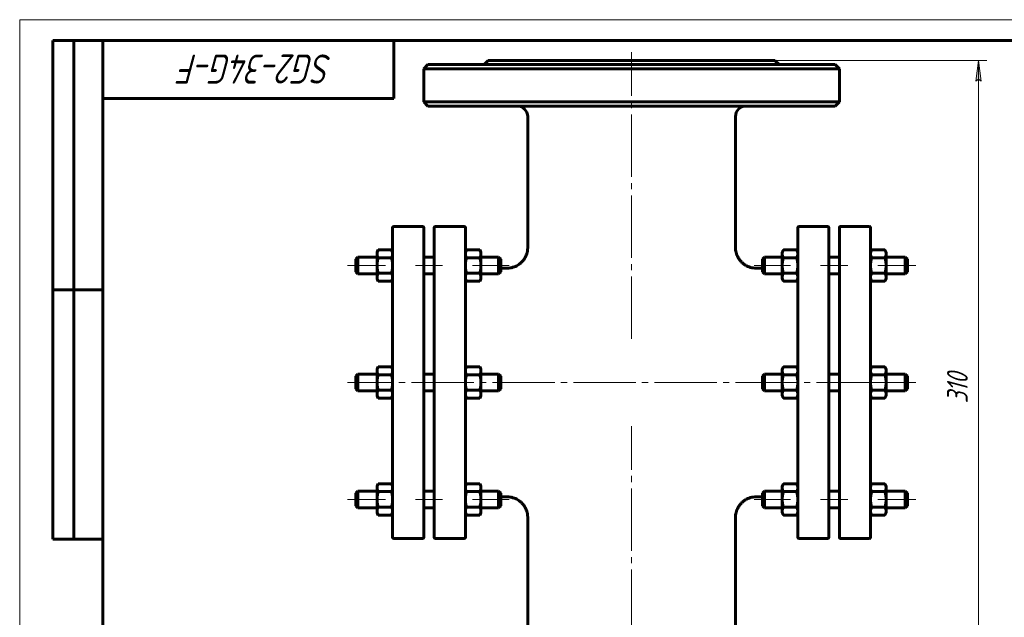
# Model space of a CAD drawing. Header units: millimetres. Extents: x 0 to 420, y -3 to 297.
# Tile 4 of 5: x 0 to 237, y 153 to 297. Entities that reach past the tile are written whole.
import ezdxf

# ---------------------------------------------------------------- set-up
doc = ezdxf.new("R2010")
doc.units = ezdxf.units.MM
for name, pattern in [('K5LT_AXLED', [19.5, 15, -1.5, 1.5, -1.5]), ('K5LT_BASIC', [0]), ('K5LT_THIN', [0])]:
    doc.linetypes.add(name, pattern=pattern)
doc.layers.add('Системный слой', color=7, linetype='Continuous')
doc.layers.add('Системный слой (1)', color=7, linetype='Continuous', true_color=0x6c6c6c)
doc.styles.add('KDIMTEXTSTYLE', font='GOST_AU.SHX', dxfattribs={"width": 0.96, "oblique": 15, "height": 5})
doc.styles.add('KTEXTSTYLE', font='GOST_AU.SHX', dxfattribs={"width": 0.96, "height": 5})
doc.dimstyles.new('KDIMSTYLE (0.50)', dxfattribs={"dimtxt": 5, "dimasz": 1, "dimexe": 2, "dimexo": 0, "dimgap": 1, "dimtad": 1, "dimlfac": 2, "dimtxsty": 'KDIMTEXTSTYLE', "dimsah": 1, "dimcen": 0, "dimdle": 1, "dimadec": 0, "dimazin": 0, "dimtfac": 0.667, "dimtmove": 0, "dimatfit": 3, "dimfxl": 1, "dimtvp": 1, "dimtolj": 1, "dimtzin": 0, "dimarcsym": 0})

# ---------------------------------------------------------------- blocks, each defined once
blk = doc.blocks.new('U0')
at = {"layer": 'Системный слой (1)', "linetype": 'K5LT_BASIC', "lineweight": 60}
for p, q in [((115.75, 182.2), (117.25, 182.2)), ((177.25, 182.2), (178.75, 182.2))]:
    blk.add_line(p, q, dxfattribs=at)
blk = doc.blocks.new('U1')
at = {"layer": 'Системный слой (1)', "linetype": 'K5LT_BASIC', "lineweight": 60}
for p, q in [((115.75, 237.2), (117.25, 237.2)), ((177.25, 237.2), (178.75, 237.2))]:
    blk.add_line(p, q, dxfattribs=at)
blk = doc.blocks.new('D0')
at = {"layer": 'Системный слой (1)'}
for points in [[(231.4, 282.2), (230.75, 287.2), (230.09, 282.2), (230.75, 282.7)], [(230.75, 132.2), (231.4, 137.2), (230.75, 136.7), (230.09, 137.2)]]:
    blk.add_hatch(color=256, dxfattribs=at).paths.add_polyline_path(points)
at = {"layer": 'Системный слой (1)', "linetype": 'K5LT_THIN', "lineweight": 18}
for p, q in [((147.25, 287.2), (232.75, 287.2)), ((230.09, 282.2), (230.75, 287.2)), ((230.75, 287.2), (231.4, 282.2)), ((230.75, 282.7), (230.09, 282.2)), ((231.4, 282.2), (230.75, 282.7)), ((230.75, 132.2), (230.09, 137.2)), ((230.09, 137.2), (230.75, 136.7)), ((230.75, 136.7), (231.4, 137.2)), ((231.4, 137.2), (230.75, 132.2)), ((147.25, 132.2), (232.75, 132.2))]:
    blk.add_line(p, q, dxfattribs=at)
blk.add_wipeout([(229.75, 204.69), (222.36, 204.69), (222.36, 214.31), (229.75, 214.31)]).dxf.layer = 'Системный слой (1)'
blk.add_line((230.75, 287.2), (230.75, 132.2), dxfattribs=at)
at = {"layer": 'Системный слой (1)', "insert": (223.16, 204.69), "char_height": 5, "attachment_point": 1, "rotation": 90, "style": 'KTEXTSTYLE'}
blk.add_mtext('\\H5.0;\\W1.000;\\Q15;\\Q15;\\W0.960;310', dxfattribs=at)
blk = doc.blocks.new('KDIMARROW_01')
at = {"layer": 'Системный слой'}
blk.add_hatch(color=0, dxfattribs=at).paths.add_polyline_path([(-5, -0.66), (0, 0), (-5, 0.66), (-4.5, 0)])
at = {"layer": 'Системный слой', "color": 0, "linetype": 'K5LT_THIN', "lineweight": 18}
for p, q in [((-4.5, 0), (-5, 0.66)), ((-5, 0.66), (0, 0)), ((0, 0), (-5, -0.66)), ((-5, -0.66), (-4.5, 0))]:
    blk.add_line(p, q, dxfattribs=at)
at = {"layer": 'Системный слой (1)', "color": 0, "linetype": 'K5LT_THIN', "lineweight": 18}
blk.add_line((327.87, 209.7), (327.37, 209.7), dxfattribs=at)
blk = doc.blocks.new('U65')
at = {"linetype": 'K5LT_THIN', "lineweight": 18}
for p, q in [((0, 0), (0, 297)), ((0, 297), (420, 297))]:
    blk.add_line(p, q, dxfattribs=at)
at = {"linetype": 'K5LT_BASIC', "lineweight": 60}
for p, q in [((8, 172), (8, 292)), ((20, 292), (8, 292)), ((13, 172), (13, 292)), ((20, 5), (20, 292)), ((20, 292), (415, 292)), ((90, 292), (90, 278)), ((90, 278), (20, 278)), ((20, 232), (8, 232)), ((20, 172), (8, 172))]:
    blk.add_line(p, q, dxfattribs=at)
at = {"insert": (75.26, 281.64), "char_height": 7, "attachment_point": 1, "rotation": 180, "style": 'KTEXTSTYLE'}
blk.add_mtext('\\H5.0;\\W1.000;\\Q15;\\Q15;\\W0.960;\\H7.00;SG2-34G-F', dxfattribs=at)

msp = doc.modelspace()

# ---------------------------------------------------------------- linework, layer by layer
at = {"layer": 'Системный слой (1)', "linetype": 'K5LT_BASIC', "lineweight": 60}
for p, q in [((112.7515, 287.2041), (111.7515, 286.2041)), ((112.7515, 287.2041), (181.7515, 287.2041)), ((181.7515, 287.2041), (182.7515, 286.2041)), ((98.2515, 286.2041), (97.2515, 285.2041)), ((97.2515, 277.2041), (97.2515, 285.2041)), ((97.2515, 285.2041), (197.2515, 285.2041)), ((98.2515, 286.2041), (196.2515, 286.2041)), ((196.2515, 286.2041), (197.2515, 285.2041)), ((197.2515, 277.2041), (197.2515, 285.2041)), ((98.2515, 276.2041), (97.2515, 277.2041)), ((197.2515, 277.2041), (97.2515, 277.2041)), ((98.2515, 276.2041), (196.2515, 276.2041)), ((196.2515, 276.2041), (197.2515, 277.2041)), ((122.2523, 242.2031), (122.2515, 273.7041)), ((172.2506, 242.2031), (172.2515, 273.7041)), ((89.7515, 172.4541), (89.7515, 246.9541)), ((90.0015, 247.2041), (97.0015, 247.2041)), ((97.2515, 246.9541), (97.2515, 172.4541)), ((99.7515, 172.4541), (99.7515, 246.9541)), ((107.0015, 247.2041), (100.0015, 247.2041)), ((107.2515, 246.9541), (107.2515, 172.4541)), ((187.2515, 246.9541), (187.2515, 172.4541)), ((194.5015, 247.2041), (187.5015, 247.2041)), ((194.7515, 172.4541), (194.7515, 246.9541)), ((197.2515, 246.9541), (197.2515, 172.4541)), ((197.5015, 247.2041), (204.5015, 247.2041)), ((204.7515, 172.4541), (204.7515, 246.9541)), ((80.8765, 239.3499), (81.3765, 239.8499)), ((80.8765, 236.3499), (80.8765, 239.3499)), ((81.3765, 239.8499), (81.3765, 235.8499)), ((81.3765, 239.8499), (86.0015, 239.8499)), ((86.0015, 241.0999), (86.2917, 241.6027)), ((86.0015, 240.6645), (86.0015, 241.0999)), ((86.0015, 237.8499), (86.0015, 240.6645)), ((86.2917, 241.6027), (89.4612, 241.6027)), ((86.2917, 239.7263), (89.4612, 239.7263)), ((89.7515, 241.0999), (89.4612, 241.6027)), ((97.2515, 239.8499), (99.7515, 239.8499)), ((107.2515, 241.0999), (107.5417, 241.6027)), ((107.5417, 241.6027), (110.7112, 241.6027)), ((107.5417, 239.7263), (110.7112, 239.7263)), ((111.0015, 241.0999), (110.7112, 241.6027)), ((111.0015, 241.0999), (111.0015, 240.6645)), ((111.0015, 240.6645), (111.0015, 237.8499)), ((111.0015, 239.8499), (115.2515, 239.8499)), ((115.7515, 239.3499), (115.2515, 239.8499)), ((115.2515, 235.8499), (115.2515, 239.8499)), ((115.7515, 239.3499), (115.7515, 236.3499)), ((178.7515, 239.3499), (179.2515, 239.8499)), ((178.7515, 239.3499), (178.7515, 236.3499)), ((179.2515, 235.8499), (179.2515, 239.8499)), ((179.2515, 239.8499), (183.5015, 239.8499)), ((183.5015, 241.0999), (183.7917, 241.6027)), ((183.5015, 240.6645), (183.5015, 241.0999)), ((183.5015, 237.8499), (183.5015, 240.6645)), ((183.7917, 241.6027), (186.9612, 241.6027)), ((183.7917, 239.7263), (186.9612, 239.7263)), ((187.2515, 241.0999), (186.9612, 241.6027)), ((194.7515, 239.8499), (197.2515, 239.8499)), ((204.7515, 241.0999), (205.0417, 241.6027)), ((205.0417, 241.6027), (208.2112, 241.6027)), ((205.0417, 239.7263), (208.2112, 239.7263)), ((208.5015, 241.0999), (208.2112, 241.6027)), ((208.5015, 241.0999), (208.5015, 240.6645)), ((208.5015, 240.6645), (208.5015, 237.8499)), ((208.5015, 239.8499), (213.1265, 239.8499)), ((213.1265, 239.8499), (213.1265, 235.8499)), ((213.6265, 239.3499), (213.1265, 239.8499)), ((213.6265, 236.3499), (213.6265, 239.3499)), ((86.0015, 235.0353), (86.0015, 237.8499)), ((111.0015, 237.8499), (111.0015, 235.0353)), ((117.2524, 237.2033), (117.2525, 237.2032)), ((177.2505, 237.2033), (177.2505, 237.2032)), ((183.5015, 235.0353), (183.5015, 237.8499)), ((208.5015, 237.8499), (208.5015, 235.0353)), ((80.8765, 236.3499), (81.3765, 235.8499)), ((81.3765, 235.8499), (86.0015, 235.8499)), ((86.0015, 234.5999), (86.0015, 235.0353)), ((86.0015, 234.5999), (86.2917, 234.0971)), ((86.2917, 235.9735), (89.4612, 235.9735)), ((89.7515, 234.5999), (89.4612, 234.0971)), ((97.2515, 235.8499), (99.7515, 235.8499)), ((107.2515, 234.5999), (107.5417, 234.0971)), ((107.5417, 235.9735), (110.7112, 235.9735)), ((111.0015, 234.5999), (110.7112, 234.0971)), ((111.0015, 235.8499), (115.2515, 235.8499)), ((111.0015, 235.0353), (111.0015, 234.5999)), ((115.7515, 236.3499), (115.2515, 235.8499)), ((178.7515, 236.3499), (179.2515, 235.8499)), ((179.2515, 235.8499), (183.5015, 235.8499)), ((183.5015, 234.5999), (183.5015, 235.0353)), ((183.5015, 234.5999), (183.7917, 234.0971)), ((183.7917, 235.9735), (186.9612, 235.9735)), ((187.2515, 234.5999), (186.9612, 234.0971)), ((194.7515, 235.8499), (197.2515, 235.8499)), ((204.7515, 234.5999), (205.0417, 234.0971)), ((205.0417, 235.9735), (208.2112, 235.9735)), ((208.5015, 234.5999), (208.2112, 234.0971)), ((208.5015, 235.8499), (213.1265, 235.8499)), ((208.5015, 235.0353), (208.5015, 234.5999)), ((213.6265, 236.3499), (213.1265, 235.8499)), ((86.2917, 234.0971), (89.4612, 234.0971)), ((107.5417, 234.0971), (110.7112, 234.0971)), ((183.7917, 234.0971), (186.9612, 234.0971)), ((205.0417, 234.0971), (208.2112, 234.0971)), ((86.0015, 212.9541), (86.2917, 213.4568)), ((86.2917, 213.4568), (89.4612, 213.4568)), ((89.7515, 212.9541), (89.4612, 213.4568)), ((107.2515, 212.9541), (107.5417, 213.4568)), ((107.5417, 213.4568), (110.7112, 213.4568)), ((111.0015, 212.9541), (110.7112, 213.4568)), ((183.5015, 212.9541), (183.7917, 213.4568)), ((183.7917, 213.4568), (186.9612, 213.4568)), ((187.2515, 212.9541), (186.9612, 213.4568)), ((204.7515, 212.9541), (205.0417, 213.4568)), ((205.0417, 213.4568), (208.2112, 213.4568)), ((208.5015, 212.9541), (208.2112, 213.4568)), ((80.8765, 211.2041), (81.3765, 211.7041)), ((80.8765, 208.2041), (80.8765, 211.2041)), ((81.3765, 211.7041), (81.3765, 207.7041)), ((81.3765, 211.7041), (86.0015, 211.7041)), ((86.0015, 212.5187), (86.0015, 212.9541)), ((86.0015, 209.7041), (86.0015, 212.5187)), ((86.2917, 211.5805), (89.4612, 211.5805)), ((97.2515, 211.7041), (99.7515, 211.7041)), ((107.5417, 211.5805), (110.7112, 211.5805)), ((111.0015, 212.9541), (111.0015, 212.5187)), ((111.0015, 212.5187), (111.0015, 209.7041)), ((111.0015, 211.7041), (115.2515, 211.7041)), ((115.2515, 207.7041), (115.2515, 211.7041)), ((115.7515, 211.2041), (115.2515, 211.7041)), ((115.7515, 211.2041), (115.7515, 208.2041)), ((178.7515, 211.2041), (179.2515, 211.7041)), ((178.7515, 211.2041), (178.7515, 208.2041)), ((179.2515, 207.7041), (179.2515, 211.7041)), ((179.2515, 211.7041), (183.5015, 211.7041)), ((183.5015, 212.5187), (183.5015, 212.9541)), ((183.5015, 209.7041), (183.5015, 212.5187)), ((183.7917, 211.5805), (186.9612, 211.5805)), ((194.7515, 211.7041), (197.2515, 211.7041)), ((205.0417, 211.5805), (208.2112, 211.5805)), ((208.5015, 212.9541), (208.5015, 212.5187)), ((208.5015, 212.5187), (208.5015, 209.7041)), ((208.5015, 211.7041), (213.1265, 211.7041)), ((213.6265, 211.2041), (213.1265, 211.7041)), ((213.1265, 211.7041), (213.1265, 207.7041)), ((213.6265, 208.2041), (213.6265, 211.2041)), ((86.0015, 206.8895), (86.0015, 209.7041)), ((111.0015, 209.7041), (111.0015, 206.8895)), ((183.5015, 206.8895), (183.5015, 209.7041)), ((208.5015, 209.7041), (208.5015, 206.8895)), ((80.8765, 208.2041), (81.3765, 207.7041)), ((81.3765, 207.7041), (86.0015, 207.7041)), ((86.0015, 206.4541), (86.0015, 206.8895)), ((86.0015, 206.4541), (86.2917, 205.9513)), ((86.2917, 207.8277), (89.4612, 207.8277)), ((89.7515, 206.4541), (89.4612, 205.9513)), ((97.2515, 207.7041), (99.7515, 207.7041)), ((107.2515, 206.4541), (107.5417, 205.9513)), ((107.5417, 207.8277), (110.7112, 207.8277)), ((111.0015, 206.4541), (110.7112, 205.9513)), ((111.0015, 207.7041), (115.2515, 207.7041)), ((111.0015, 206.8895), (111.0015, 206.4541)), ((115.7515, 208.2041), (115.2515, 207.7041)), ((178.7515, 208.2041), (179.2515, 207.7041)), ((179.2515, 207.7041), (183.5015, 207.7041)), ((183.5015, 206.4541), (183.5015, 206.8895)), ((183.5015, 206.4541), (183.7917, 205.9513)), ((183.7917, 207.8277), (186.9612, 207.8277)), ((187.2515, 206.4541), (186.9612, 205.9513)), ((194.7515, 207.7041), (197.2515, 207.7041)), ((204.7515, 206.4541), (205.0417, 205.9513)), ((205.0417, 207.8277), (208.2112, 207.8277)), ((208.5015, 206.4541), (208.2112, 205.9513)), ((208.5015, 207.7041), (213.1265, 207.7041)), ((208.5015, 206.8895), (208.5015, 206.4541)), ((213.6265, 208.2041), (213.1265, 207.7041)), ((86.2917, 205.9513), (89.4612, 205.9513)), ((107.5417, 205.9513), (110.7112, 205.9513)), ((183.7917, 205.9513), (186.9612, 205.9513)), ((205.0417, 205.9513), (208.2112, 205.9513)), ((86.0015, 184.8082), (86.2917, 185.311)), ((86.2917, 185.311), (89.4612, 185.311)), ((89.7515, 184.8082), (89.4612, 185.311)), ((107.2515, 184.8082), (107.5417, 185.311)), ((107.5417, 185.311), (110.7112, 185.311)), ((111.0015, 184.8082), (110.7112, 185.311)), ((183.5015, 184.8082), (183.7917, 185.311)), ((183.7917, 185.311), (186.9612, 185.311)), ((187.2515, 184.8082), (186.9612, 185.311)), ((204.7515, 184.8082), (205.0417, 185.311)), ((205.0417, 185.311), (208.2112, 185.311)), ((208.5015, 184.8082), (208.2112, 185.311)), ((80.8765, 183.0582), (81.3765, 183.5582)), ((80.8765, 180.0582), (80.8765, 183.0582)), ((81.3765, 183.5582), (86.0015, 183.5582)), ((81.3765, 183.5582), (81.3765, 179.5582)), ((86.0015, 184.3728), (86.0015, 184.8082)), ((86.0015, 181.5582), (86.0015, 184.3728)), ((86.2917, 183.4346), (89.4612, 183.4346)), ((97.2515, 183.5582), (99.7515, 183.5582)), ((107.5417, 183.4346), (110.7112, 183.4346)), ((111.0015, 184.8082), (111.0015, 184.3728)), ((111.0015, 184.3728), (111.0015, 181.5582)), ((111.0015, 183.5582), (115.2515, 183.5582)), ((115.7515, 183.0582), (115.2515, 183.5582)), ((115.2515, 179.5582), (115.2515, 183.5582)), ((115.7515, 183.0582), (115.7515, 180.0582)), ((178.7515, 183.0582), (179.2515, 183.5582)), ((178.7515, 183.0582), (178.7515, 180.0582)), ((179.2515, 183.5582), (183.5015, 183.5582)), ((179.2515, 179.5582), (179.2515, 183.5582)), ((183.5015, 184.3728), (183.5015, 184.8082)), ((183.5015, 181.5582), (183.5015, 184.3728)), ((183.7917, 183.4346), (186.9612, 183.4346)), ((194.7515, 183.5582), (197.2515, 183.5582)), ((205.0417, 183.4346), (208.2112, 183.4346)), ((208.5015, 184.8082), (208.5015, 184.3728)), ((208.5015, 184.3728), (208.5015, 181.5582)), ((208.5015, 183.5582), (213.1265, 183.5582)), ((213.1265, 183.5582), (213.1265, 179.5582)), ((213.6265, 183.0582), (213.1265, 183.5582)), ((213.6265, 180.0582), (213.6265, 183.0582)), ((86.0015, 178.7437), (86.0015, 181.5582)), ((111.0015, 181.5582), (111.0015, 178.7437)), ((183.5015, 178.7437), (183.5015, 181.5582)), ((208.5015, 181.5582), (208.5015, 178.7437)), ((80.8765, 180.0582), (81.3765, 179.5582)), ((81.3765, 179.5582), (86.0015, 179.5582)), ((86.0015, 178.3082), (86.0015, 178.7437)), ((86.0015, 178.3082), (86.2917, 177.8055)), ((86.2917, 179.6819), (89.4612, 179.6819)), ((86.2917, 177.8055), (89.4612, 177.8055)), ((89.7515, 178.3082), (89.4612, 177.8055)), ((97.2515, 179.5582), (99.7515, 179.5582)), ((107.2515, 178.3082), (107.5417, 177.8055)), ((107.5417, 179.6819), (110.7112, 179.6819)), ((107.5417, 177.8055), (110.7112, 177.8055)), ((111.0015, 178.3082), (110.7112, 177.8055)), ((111.0015, 179.5582), (115.2515, 179.5582)), ((111.0015, 178.7437), (111.0015, 178.3082)), ((115.7515, 180.0582), (115.2515, 179.5582)), ((178.7515, 180.0582), (179.2515, 179.5582)), ((179.2515, 179.5582), (183.5015, 179.5582)), ((183.5015, 178.3082), (183.5015, 178.7437)), ((183.5015, 178.3082), (183.7917, 177.8055)), ((183.7917, 179.6819), (186.9612, 179.6819)), ((183.7917, 177.8055), (186.9612, 177.8055)), ((187.2515, 178.3082), (186.9612, 177.8055)), ((194.7515, 179.5582), (197.2515, 179.5582)), ((204.7515, 178.3082), (205.0417, 177.8055)), ((205.0417, 179.6819), (208.2112, 179.6819)), ((205.0417, 177.8055), (208.2112, 177.8055)), ((208.5015, 178.3082), (208.2112, 177.8055)), ((208.5015, 179.5582), (213.1265, 179.5582)), ((208.5015, 178.7437), (208.5015, 178.3082)), ((213.6265, 180.0582), (213.1265, 179.5582)), ((122.2508, 177.2034), (122.2508, 177.2034)), ((122.2515, 145.7041), (122.2515, 177.2034)), ((172.2515, 145.7041), (172.2521, 177.2034)), ((172.2521, 177.2034), (172.2521, 177.2034)), ((90.0015, 172.2041), (97.0015, 172.2041)), ((107.0015, 172.2041), (100.0015, 172.2041)), ((194.5015, 172.2041), (187.5015, 172.2041)), ((197.5015, 172.2041), (204.5015, 172.2041))]:
    msp.add_line(p, q, dxfattribs=at)
at = {"layer": 'Системный слой (1)', "linetype": 'K5LT_AXLED', "lineweight": 18}
for p, q in [((88.0015, 237.8499), (78.8765, 237.8499)), ((101.7515, 237.8499), (95.2515, 237.8499)), ((117.7515, 237.8499), (109.0015, 237.8499)), ((88.0015, 209.7041), (78.8765, 209.7041)), ((88.0015, 181.5582), (78.8765, 181.5582)), ((101.7515, 181.5582), (95.2515, 181.5582)), ((117.7515, 181.5582), (109.0015, 181.5582))]:
    msp.add_line(p, q, dxfattribs=at)
at = {"layer": 'Системный слой (1)', "linetype": 'K5LT_BASIC', "lineweight": 60}
for centre, radius, start, end in [((119.7515, 273.7041), 2.5, 0, 90), ((174.7515, 273.7041), 2.5, 90, 180), ((90.0015, 246.9541), 0.25, 90, 180), ((97.0015, 246.9541), 0.25, 0, 90), ((100.0015, 246.9541), 0.25, 90, 180), ((107.0015, 246.9541), 0.25, 0, 90), ((187.5015, 246.9541), 0.25, 90, 180), ((194.5015, 246.9541), 0.25, 0, 90), ((197.5015, 246.9541), 0.25, 90, 180), ((204.5015, 246.9541), 0.25, 0, 90), ((90.0015, 172.4541), 0.25, 180, 270), ((97.0015, 172.4541), 0.25, 270, 0), ((100.0015, 172.4541), 0.25, 180, 270), ((107.0015, 172.4541), 0.25, 270, 0), ((187.5015, 172.4541), 0.25, 180, 270), ((194.5015, 172.4541), 0.25, 270, 0), ((197.5015, 172.4541), 0.25, 180, 270), ((204.5015, 172.4541), 0.25, 270, 0)]:
    msp.add_arc(centre, radius, start, end, dxfattribs=at)
for points, knots in [([(122.2523, 242.2031), (122.2523, 242.2023), (122.2523, 242.2013), (122.2523, 242.1992), (122.2523, 242.1978), (122.2523, 242.194), (122.2523, 242.1915), (122.2522, 242.1842), (122.2522, 242.1794), (122.2521, 242.165), (122.252, 242.1556), (122.2517, 242.1273), (122.2514, 242.1085), (122.2501, 242.0524), (122.2488, 242.0151), (122.2437, 241.9041), (122.2386, 241.8303), (122.2186, 241.6109), (122.1989, 241.4656), (122.1341, 241.1064), (122.0812, 240.8939), (121.9484, 240.4776), (121.8684, 240.2738), (121.6836, 239.8813), (121.5791, 239.6924), (121.3507, 239.3357), (121.2275, 239.1673), (120.9547, 238.8389), (120.8041, 238.6798), (120.486, 238.3856), (120.3187, 238.2501), (119.9725, 238.0055), (119.794, 237.8957), (119.4122, 237.6924), (119.2081, 237.6005), (118.7876, 237.4434), (118.5711, 237.3784), (118.1333, 237.2784), (117.9121, 237.2431), (117.5443, 237.2099), (117.3984, 237.2032), (117.2524, 237.2033)], [0, 0, 0, 0, 0.00668351, 0.00668351, 0.01737713, 0.01737713, 0.03742768, 0.03742768, 0.07619205, 0.07619205, 0.15238411, 0.15238411, 0.30343151, 0.30343151, 0.60285291, 0.60285291, 1.19634892, 1.19634892, 2.37264735, 2.37264735, 4.12582652, 4.12582652, 5.87888331, 5.87888331, 7.60671123, 7.60671123, 9.27772249, 9.27772249, 11.03168767, 11.03168767, 12.75477335, 12.75477335, 14.43299318, 14.43299318, 16.22529494, 16.22529494, 18.03500101, 18.03500101, 19.82803108, 19.82803108, 20.99966584, 20.99966584, 20.99966584, 20.99966584]), ([(172.2506, 242.2031), (172.2506, 242.2018), (172.2506, 242.1998), (172.2506, 242.1965), (172.2507, 242.1945), (172.2507, 242.1888), (172.2507, 242.1852), (172.2507, 242.1745), (172.2508, 242.1675), (172.251, 242.1469), (172.2511, 242.1333), (172.2518, 242.093), (172.2525, 242.0664), (172.2551, 241.9879), (172.2577, 241.936), (172.2676, 241.7832), (172.2773, 241.6824), (172.3148, 241.3865), (172.3511, 241.1923), (172.4516, 240.7885), (172.5183, 240.5795), (172.6776, 240.1743), (172.77, 239.9778), (172.9795, 239.599), (173.0964, 239.4166), (173.3543, 239.0658), (173.4957, 238.8976), (173.7976, 238.5829), (173.958, 238.4361), (174.2925, 238.1688), (174.466, 238.0477), (174.8314, 237.8257), (175.0236, 237.7254), (175.4271, 237.5464), (175.6388, 237.4688), (176.0706, 237.3423), (176.2908, 237.2933), (176.7571, 237.2223), (177.0037, 237.2032), (177.2505, 237.2033)], [0, 0, 0, 0, 0.01069362, 0.01069362, 0.02673404, 0.02673404, 0.05614148, 0.05614148, 0.11228296, 0.11228296, 0.22189252, 0.22189252, 0.43576483, 0.43576483, 0.85281587, 0.85281587, 1.66553091, 1.66553091, 3.24818725, 3.24818725, 5.00439631, 5.00439631, 6.74243533, 6.74243533, 8.4772216, 8.4772216, 10.23608458, 10.23608458, 11.97669436, 11.97669436, 13.67139447, 13.67139447, 15.40722937, 15.40722937, 17.21287852, 17.21287852, 19.01767576, 19.01767576, 20.99832914, 20.99832914, 20.99832914, 20.99832914]), ([(122.2508, 177.2034), (122.2508, 177.2042), (122.2508, 177.2052), (122.2508, 177.2073), (122.2508, 177.2087), (122.2508, 177.2125), (122.2508, 177.215), (122.2507, 177.2223), (122.2507, 177.2272), (122.2506, 177.2415), (122.2506, 177.251), (122.2502, 177.2793), (122.2499, 177.2981), (122.2486, 177.3542), (122.2473, 177.3914), (122.2423, 177.5025), (122.2372, 177.5763), (122.2174, 177.7958), (122.1977, 177.9412), (122.1331, 178.2998), (122.0805, 178.5117), (121.9483, 178.9271), (121.8686, 179.1304), (121.6846, 179.5223), (121.5805, 179.7109), (121.3538, 180.0659), (121.232, 180.2331), (120.9612, 180.5606), (120.811, 180.7199), (120.4938, 181.0146), (120.327, 181.1504), (119.9819, 181.3952), (119.8041, 181.5051), (119.4239, 181.7088), (119.2206, 181.801), (118.8017, 181.9588), (118.5859, 182.0242), (118.1496, 182.1253), (117.929, 182.1612), (117.5555, 182.1963), (117.4031, 182.2035), (117.2506, 182.2035)], [0, 0, 0, 0, 0.00668412, 0.00668412, 0.01737871, 0.01737871, 0.03743107, 0.03743107, 0.07619896, 0.07619896, 0.15239793, 0.15239793, 0.30345903, 0.30345903, 0.6029076, 0.6029076, 1.19645744, 1.19645744, 2.37286257, 2.37286257, 4.12086348, 4.12086348, 5.86938393, 5.86938393, 7.59345153, 7.59345153, 9.24931799, 9.24931799, 11.00200721, 11.00200721, 12.72326213, 12.72326213, 14.39659511, 14.39659511, 16.18351903, 16.18351903, 17.98802085, 17.98802085, 19.77639477, 19.77639477, 20.99966588, 20.99966588, 20.99966588, 20.99966588]), ([(172.2521, 177.2034), (172.2521, 177.2047), (172.2521, 177.2067), (172.2522, 177.21), (172.2522, 177.212), (172.2522, 177.2177), (172.2522, 177.2213), (172.2522, 177.232), (172.2523, 177.239), (172.2524, 177.2596), (172.2526, 177.2733), (172.2533, 177.3135), (172.254, 177.3402), (172.2566, 177.4187), (172.2591, 177.4706), (172.269, 177.6234), (172.2786, 177.7243), (172.316, 178.0203), (172.3523, 178.2145), (172.4524, 178.6178), (172.5189, 178.8263), (172.6775, 179.2307), (172.7696, 179.4268), (172.9783, 179.8051), (173.0948, 179.9872), (173.352, 180.3378), (173.493, 180.5059), (173.7943, 180.8207), (173.9544, 180.9676), (174.2883, 181.235), (174.4614, 181.3561), (174.824, 181.5769), (175.0136, 181.6763), (175.4136, 181.855), (175.6245, 181.933), (176.0548, 182.0605), (176.2743, 182.1101), (176.7461, 182.1836), (176.9991, 182.2036), (177.2523, 182.2035)], [0, 0, 0, 0, 0.01069459, 0.01069459, 0.02673646, 0.02673646, 0.05614657, 0.05614657, 0.11229314, 0.11229314, 0.22191264, 0.22191264, 0.43580435, 0.43580435, 0.85289322, 0.85289322, 1.66568197, 1.66568197, 3.24848188, 3.24848188, 4.99979132, 4.99979132, 6.73371825, 6.73371825, 8.46507853, 8.46507853, 10.22150736, 10.22150736, 11.96073287, 11.96073287, 13.65248304, 13.65248304, 15.3665309, 15.3665309, 17.16684387, 17.16684387, 18.96674295, 18.96674295, 20.99832906, 20.99832906, 20.99832906, 20.99832906])]:
    msp.add_open_spline(points, degree=3, knots=knots, dxfattribs=at)
for points in [[(86.2917, 241.6027), (86.0015, 241.0999), (86.0015, 240.6645)], [(86.0015, 240.6645), (86.0015, 240.2291), (86.2917, 239.7263)], [(86.2917, 239.7263), (86.0015, 238.7207), (86.0015, 237.8499)], [(89.7515, 240.6645), (89.7515, 241.0999), (89.4612, 241.6027)], [(89.4612, 239.7263), (89.7515, 240.2291), (89.7515, 240.6645)], [(89.7515, 237.8499), (89.7515, 238.7207), (89.4612, 239.7263)], [(107.5417, 241.6027), (107.2515, 241.0999), (107.2515, 240.6645)], [(107.2515, 240.6645), (107.2515, 240.2291), (107.5417, 239.7263)], [(107.5417, 239.7263), (107.2515, 238.7207), (107.2515, 237.8499)], [(111.0015, 240.6645), (111.0015, 241.0999), (110.7112, 241.6027)], [(110.7112, 239.7263), (111.0015, 240.2291), (111.0015, 240.6645)], [(111.0015, 237.8499), (111.0015, 238.7207), (110.7112, 239.7263)], [(183.7917, 241.6027), (183.5015, 241.0999), (183.5015, 240.6645)], [(183.5015, 240.6645), (183.5015, 240.2291), (183.7917, 239.7263)], [(183.7917, 239.7263), (183.5015, 238.7207), (183.5015, 237.8499)], [(187.2515, 240.6645), (187.2515, 241.0999), (186.9612, 241.6027)], [(186.9612, 239.7263), (187.2515, 240.2291), (187.2515, 240.6645)], [(187.2515, 237.8499), (187.2515, 238.7207), (186.9612, 239.7263)], [(205.0417, 241.6027), (204.7515, 241.0999), (204.7515, 240.6645)], [(204.7515, 240.6645), (204.7515, 240.2291), (205.0417, 239.7263)], [(205.0417, 239.7263), (204.7515, 238.7207), (204.7515, 237.8499)], [(208.5015, 240.6645), (208.5015, 241.0999), (208.2112, 241.6027)], [(208.2112, 239.7263), (208.5015, 240.2291), (208.5015, 240.6645)], [(208.5015, 237.8499), (208.5015, 238.7207), (208.2112, 239.7263)], [(86.0015, 237.8499), (86.0015, 236.9791), (86.2917, 235.9735)], [(89.4612, 235.9735), (89.7515, 236.9791), (89.7515, 237.8499)], [(107.2515, 237.8499), (107.2515, 236.9791), (107.5417, 235.9735)], [(110.7112, 235.9735), (111.0015, 236.9791), (111.0015, 237.8499)], [(183.5015, 237.8499), (183.5015, 236.9791), (183.7917, 235.9735)], [(186.9612, 235.9735), (187.2515, 236.9791), (187.2515, 237.8499)], [(204.7515, 237.8499), (204.7515, 236.9791), (205.0417, 235.9735)], [(208.2112, 235.9735), (208.5015, 236.9791), (208.5015, 237.8499)], [(86.2917, 235.9735), (86.0015, 235.4707), (86.0015, 235.0353)], [(86.0015, 235.0353), (86.0015, 234.5999), (86.2917, 234.0971)], [(89.7515, 235.0353), (89.7515, 235.4707), (89.4612, 235.9735)], [(89.4612, 234.0971), (89.7515, 234.5999), (89.7515, 235.0353)], [(107.5417, 235.9735), (107.2515, 235.4707), (107.2515, 235.0353)], [(107.2515, 235.0353), (107.2515, 234.5999), (107.5417, 234.0971)], [(111.0015, 235.0353), (111.0015, 235.4707), (110.7112, 235.9735)], [(110.7112, 234.0971), (111.0015, 234.5999), (111.0015, 235.0353)], [(183.7917, 235.9735), (183.5015, 235.4707), (183.5015, 235.0353)], [(183.5015, 235.0353), (183.5015, 234.5999), (183.7917, 234.0971)], [(187.2515, 235.0353), (187.2515, 235.4707), (186.9612, 235.9735)], [(186.9612, 234.0971), (187.2515, 234.5999), (187.2515, 235.0353)], [(205.0417, 235.9735), (204.7515, 235.4707), (204.7515, 235.0353)], [(204.7515, 235.0353), (204.7515, 234.5999), (205.0417, 234.0971)], [(208.5015, 235.0353), (208.5015, 235.4707), (208.2112, 235.9735)], [(208.2112, 234.0971), (208.5015, 234.5999), (208.5015, 235.0353)], [(86.2917, 213.4568), (86.0015, 212.9541), (86.0015, 212.5187)], [(89.7515, 212.5187), (89.7515, 212.9541), (89.4612, 213.4568)], [(107.5417, 213.4568), (107.2515, 212.9541), (107.2515, 212.5187)], [(111.0015, 212.5187), (111.0015, 212.9541), (110.7112, 213.4568)], [(183.7917, 213.4568), (183.5015, 212.9541), (183.5015, 212.5187)], [(187.2515, 212.5187), (187.2515, 212.9541), (186.9612, 213.4568)], [(205.0417, 213.4568), (204.7515, 212.9541), (204.7515, 212.5187)], [(208.5015, 212.5187), (208.5015, 212.9541), (208.2112, 213.4568)], [(86.0015, 212.5187), (86.0015, 212.0832), (86.2917, 211.5805)], [(86.2917, 211.5805), (86.0015, 210.5749), (86.0015, 209.7041)], [(89.4612, 211.5805), (89.7515, 212.0832), (89.7515, 212.5187)], [(89.7515, 209.7041), (89.7515, 210.5749), (89.4612, 211.5805)], [(107.2515, 212.5187), (107.2515, 212.0832), (107.5417, 211.5805)], [(107.5417, 211.5805), (107.2515, 210.5749), (107.2515, 209.7041)], [(110.7112, 211.5805), (111.0015, 212.0832), (111.0015, 212.5187)], [(111.0015, 209.7041), (111.0015, 210.5749), (110.7112, 211.5805)], [(183.5015, 212.5187), (183.5015, 212.0832), (183.7917, 211.5805)], [(183.7917, 211.5805), (183.5015, 210.5749), (183.5015, 209.7041)], [(186.9612, 211.5805), (187.2515, 212.0832), (187.2515, 212.5187)], [(187.2515, 209.7041), (187.2515, 210.5749), (186.9612, 211.5805)], [(204.7515, 212.5187), (204.7515, 212.0832), (205.0417, 211.5805)], [(205.0417, 211.5805), (204.7515, 210.5749), (204.7515, 209.7041)], [(208.2112, 211.5805), (208.5015, 212.0832), (208.5015, 212.5187)], [(208.5015, 209.7041), (208.5015, 210.5749), (208.2112, 211.5805)], [(86.0015, 209.7041), (86.0015, 208.8332), (86.2917, 207.8277)], [(89.4612, 207.8277), (89.7515, 208.8332), (89.7515, 209.7041)], [(107.2515, 209.7041), (107.2515, 208.8332), (107.5417, 207.8277)], [(110.7112, 207.8277), (111.0015, 208.8332), (111.0015, 209.7041)], [(183.5015, 209.7041), (183.5015, 208.8332), (183.7917, 207.8277)], [(186.9612, 207.8277), (187.2515, 208.8332), (187.2515, 209.7041)], [(204.7515, 209.7041), (204.7515, 208.8332), (205.0417, 207.8277)], [(208.2112, 207.8277), (208.5015, 208.8332), (208.5015, 209.7041)], [(86.2917, 207.8277), (86.0015, 207.3249), (86.0015, 206.8895)], [(86.0015, 206.8895), (86.0015, 206.4541), (86.2917, 205.9513)], [(89.7515, 206.8895), (89.7515, 207.3249), (89.4612, 207.8277)], [(89.4612, 205.9513), (89.7515, 206.4541), (89.7515, 206.8895)], [(107.5417, 207.8277), (107.2515, 207.3249), (107.2515, 206.8895)], [(107.2515, 206.8895), (107.2515, 206.4541), (107.5417, 205.9513)], [(111.0015, 206.8895), (111.0015, 207.3249), (110.7112, 207.8277)], [(110.7112, 205.9513), (111.0015, 206.4541), (111.0015, 206.8895)], [(183.7917, 207.8277), (183.5015, 207.3249), (183.5015, 206.8895)], [(183.5015, 206.8895), (183.5015, 206.4541), (183.7917, 205.9513)], [(187.2515, 206.8895), (187.2515, 207.3249), (186.9612, 207.8277)], [(186.9612, 205.9513), (187.2515, 206.4541), (187.2515, 206.8895)], [(205.0417, 207.8277), (204.7515, 207.3249), (204.7515, 206.8895)], [(204.7515, 206.8895), (204.7515, 206.4541), (205.0417, 205.9513)], [(208.5015, 206.8895), (208.5015, 207.3249), (208.2112, 207.8277)], [(208.2112, 205.9513), (208.5015, 206.4541), (208.5015, 206.8895)], [(86.2917, 185.311), (86.0015, 184.8082), (86.0015, 184.3728)], [(89.7515, 184.3728), (89.7515, 184.8082), (89.4612, 185.311)], [(107.5417, 185.311), (107.2515, 184.8082), (107.2515, 184.3728)], [(111.0015, 184.3728), (111.0015, 184.8082), (110.7112, 185.311)], [(183.7917, 185.311), (183.5015, 184.8082), (183.5015, 184.3728)], [(187.2515, 184.3728), (187.2515, 184.8082), (186.9612, 185.311)], [(205.0417, 185.311), (204.7515, 184.8082), (204.7515, 184.3728)], [(208.5015, 184.3728), (208.5015, 184.8082), (208.2112, 185.311)], [(86.0015, 184.3728), (86.0015, 183.9374), (86.2917, 183.4346)], [(86.2917, 183.4346), (86.0015, 182.4291), (86.0015, 181.5582)], [(89.4612, 183.4346), (89.7515, 183.9374), (89.7515, 184.3728)], [(89.7515, 181.5582), (89.7515, 182.4291), (89.4612, 183.4346)], [(107.2515, 184.3728), (107.2515, 183.9374), (107.5417, 183.4346)], [(107.5417, 183.4346), (107.2515, 182.4291), (107.2515, 181.5582)], [(110.7112, 183.4346), (111.0015, 183.9374), (111.0015, 184.3728)], [(111.0015, 181.5582), (111.0015, 182.4291), (110.7112, 183.4346)], [(183.5015, 184.3728), (183.5015, 183.9374), (183.7917, 183.4346)], [(183.7917, 183.4346), (183.5015, 182.4291), (183.5015, 181.5582)], [(186.9612, 183.4346), (187.2515, 183.9374), (187.2515, 184.3728)], [(187.2515, 181.5582), (187.2515, 182.4291), (186.9612, 183.4346)], [(204.7515, 184.3728), (204.7515, 183.9374), (205.0417, 183.4346)], [(205.0417, 183.4346), (204.7515, 182.4291), (204.7515, 181.5582)], [(208.2112, 183.4346), (208.5015, 183.9374), (208.5015, 184.3728)], [(208.5015, 181.5582), (208.5015, 182.4291), (208.2112, 183.4346)], [(86.0015, 181.5582), (86.0015, 180.6874), (86.2917, 179.6819)], [(89.4612, 179.6819), (89.7515, 180.6874), (89.7515, 181.5582)], [(107.2515, 181.5582), (107.2515, 180.6874), (107.5417, 179.6819)], [(110.7112, 179.6819), (111.0015, 180.6874), (111.0015, 181.5582)], [(183.5015, 181.5582), (183.5015, 180.6874), (183.7917, 179.6819)], [(186.9612, 179.6819), (187.2515, 180.6874), (187.2515, 181.5582)], [(204.7515, 181.5582), (204.7515, 180.6874), (205.0417, 179.6819)], [(208.2112, 179.6819), (208.5015, 180.6874), (208.5015, 181.5582)], [(86.2917, 179.6819), (86.0015, 179.1791), (86.0015, 178.7437)], [(86.0015, 178.7437), (86.0015, 178.3082), (86.2917, 177.8055)], [(89.7515, 178.7437), (89.7515, 179.1791), (89.4612, 179.6819)], [(89.4612, 177.8055), (89.7515, 178.3082), (89.7515, 178.7437)], [(107.5417, 179.6819), (107.2515, 179.1791), (107.2515, 178.7437)], [(107.2515, 178.7437), (107.2515, 178.3082), (107.5417, 177.8055)], [(111.0015, 178.7437), (111.0015, 179.1791), (110.7112, 179.6819)], [(110.7112, 177.8055), (111.0015, 178.3082), (111.0015, 178.7437)], [(183.7917, 179.6819), (183.5015, 179.1791), (183.5015, 178.7437)], [(183.5015, 178.7437), (183.5015, 178.3082), (183.7917, 177.8055)], [(187.2515, 178.7437), (187.2515, 179.1791), (186.9612, 179.6819)], [(186.9612, 177.8055), (187.2515, 178.3082), (187.2515, 178.7437)], [(205.0417, 179.6819), (204.7515, 179.1791), (204.7515, 178.7437)], [(204.7515, 178.7437), (204.7515, 178.3082), (205.0417, 177.8055)], [(208.5015, 178.7437), (208.5015, 179.1791), (208.2112, 179.6819)], [(208.2112, 177.8055), (208.5015, 178.3082), (208.5015, 178.7437)]]:
    msp.add_rational_spline(points, [1, 1.0379548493, 1], degree=2, dxfattribs=at)

# ---------------------------------------------------------------- block references
at = {"layer": 'Системный слой (1)'}
for name in ['U1', 'U0']:
    msp.add_blockref(name, (0, 0), dxfattribs=at)

# ---------------------------------------------------------------- next in the draw order: dimensions: what is measured, and where the dimension line sits
dim = msp.add_linear_dim(base=(230.7466, 287.2041), p1=(147.2515, 132.2041), p2=(147.2515, 287.2041), angle=90, dimstyle='KDIMSTYLE (0.50)', override={"dimexo": 0, "dimpost": '\\H5.0;\\W0.960;\\Q15;<>', "dimblk1": 'KDIMARROW_01', "dimblk2": 'KDIMARROW_01', "dimse1": 0, "dimse2": 0, "dimtol": 1, "dimtp": 0, "dimtm": 0, "dimtdec": 5, "dimtolj": 1}, dxfattribs=at)
dim.commit()
dim.dimension.update_dxf_attribs({"geometry": 'D0', "text_midpoint": (230.7466, 209.7041), "dimtype": 160})

# ---------------------------------------------------------------- next in the draw order: linework, layer by layer
at = {"layer": 'Системный слой (1)', "linetype": 'K5LT_AXLED', "lineweight": 18}
for p, q in [((147.2515, 220.2041), (147.2515, 289.2041)), ((185.5015, 237.8499), (176.7515, 237.8499)), ((199.2515, 237.8499), (192.7515, 237.8499)), ((215.6265, 237.8499), (206.5015, 237.8499)), ((206.7515, 209.7041), (87.7515, 209.7041)), ((215.6265, 209.7041), (206.5015, 209.7041)), ((147.2515, 130.2041), (147.2515, 199.2041)), ((185.5015, 181.5582), (176.7515, 181.5582)), ((199.2515, 181.5582), (192.7515, 181.5582)), ((215.6265, 181.5582), (206.5015, 181.5582))]:
    msp.add_line(p, q, dxfattribs=at)

# ---------------------------------------------------------------- next in the draw order: block references
msp.add_blockref('U65', (0, 0))

doc.saveas('drawing.dxf')
